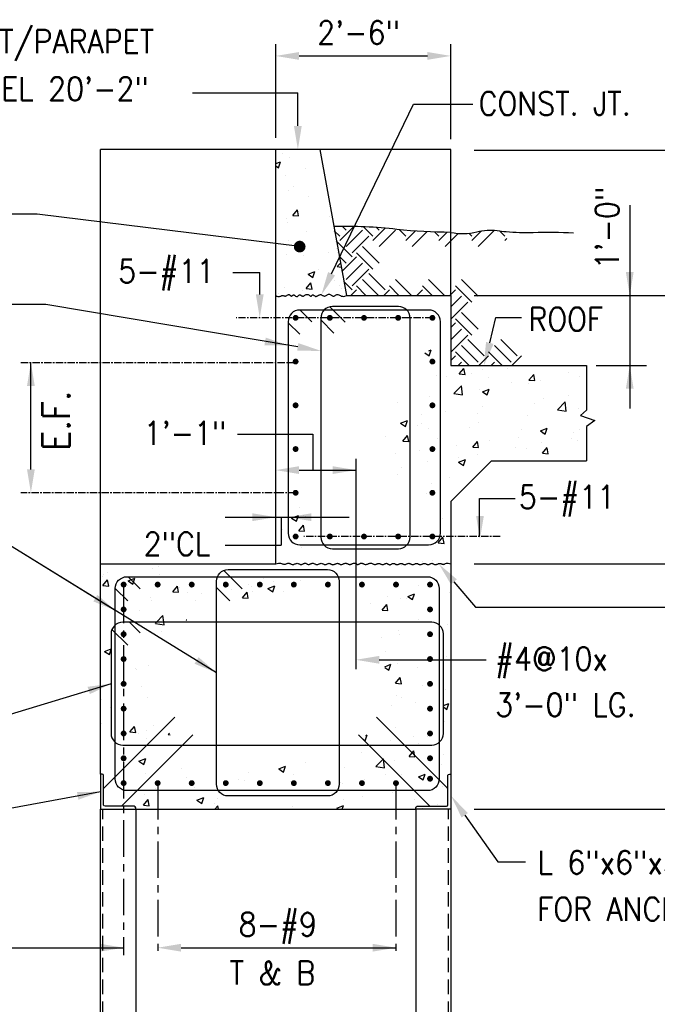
# Model space of a CAD drawing. Header units: inches. Extents: x -9715 to 32893, y -15613 to -1138.
# Tile 84 of 256: x 9370 to 9479, y -8849 to -8680. Entities that reach past the tile are written whole.
import ezdxf

# ---------------------------------------------------------------- set-up
doc = ezdxf.new("R2010")
doc.units = ezdxf.units.IN
doc.header["$MEASUREMENT"] = 0
doc.linetypes.add('CENTER', pattern=[2, 1.25, -0.25, 0.25, -0.25])
doc.linetypes.add('HIDDEN', pattern=[0.375, 0.25, -0.125])
doc.layers.get('0').update_dxf_attribs({"color": 252})
for name, color, linetype in [('S-ANNO-DIMS', 2, 'Continuous'), ('S-ANNO-TEXT', 2, 'Continuous'), ('S1', 2, 'Continuous'), ('S2', 7, 'Continuous'), ('S3', 4, 'Continuous'), ('S5', 1, 'Continuous'), ('S5R', 1, 'Continuous'), ('S6', 1, 'Continuous'), ('S7', 2, 'Continuous'), ('S7R', 2, 'Continuous')]:
    doc.layers.add(name, color=color, linetype=linetype)
doc.styles.add('1-8', font='simplex', dxfattribs={"height": 4.5})
doc.styles.add('125', font='romans.shx', dxfattribs={"width": 0.8, "height": 2})
doc.dimstyles.new('dim', dxfattribs={"dimscale": 48, "dimtxt": 12, "dimasz": 0.125, "dimexe": 0.0625, "dimexo": 0.0625, "dimgap": 0.0625, "dimtad": 1, "dimdec": 4, "dimzin": 3, "dimdsep": 46, "dimlunit": 4, "dimtxsty": '125', "dimcen": 0.125, "dimclrd": 1, "dimclre": 1, "dimclrt": 256, "dimadec": 0, "dimazin": 0, "dimtfac": 1, "dimtdec": 4, "dimtix": 1, "dimtofl": 0, "dimtmove": 2, "dimatfit": 3, "dimfxl": 6, "dimtvp": 0.5, "dimtolj": 1, "dimtzin": 3, "dimarcsym": 0})

# ---------------------------------------------------------------- blocks, each defined once
blk = doc.blocks.new('*X207')
at = {"color": 0}
for p, q in [((626.42, 1197.78), (626.42, 1197.78)), ((630.24, 1195.44), (630.24, 1195.44)), ((623.06, 1192.38), (625.54, 1193.33)), ((623.06, 1191.3), (624.53, 1190.31)), ((624.53, 1190.31), (625.54, 1193.33)), ((638.16, 1189.86), (638.16, 1189.86)), ((627.86, 1186.46), (627.86, 1186.46)), ((632.21, 1180.55), (632.21, 1180.55)), ((629.63, 1178.79), (629.63, 1178.79)), ((639.84, 1175.48), (639.84, 1175.48)), ((631.77, 1165.81), (634.18, 1168.69)), ((634.76, 1165.55), (634.18, 1168.69)), ((628.43, 1164.31), (628.43, 1164.31)), ((631.77, 1165.81), (634.76, 1165.55)), ((650.63, 1164.99), (650.63, 1164.99)), ((629.02, 1162.15), (629.02, 1162.15)), ((638.97, 1157.59), (638.97, 1157.59)), ((629.78, 1152.98), (629.78, 1152.98)), ((654.08, 1149.02), (654.08, 1149.02)), ((628.41, 1145.5), (628.41, 1145.5)), ((637.48, 1145.27), (637.48, 1145.27)), ((649.99, 1146.92), (649.99, 1146.92)), ((654.59, 1139.46), (656.35, 1141.29)), ((654.59, 1139.46), (656.74, 1139.13)), ((639.72, 1135.6), (643.22, 1136.94)), ((639.72, 1135.6), (642.21, 1133.92)), ((642.21, 1133.92), (643.22, 1136.94)), ((645.17, 1137.76), (645.17, 1137.76)), ((627.8, 1128.86), (627.8, 1128.86)), ((638.71, 1128.2), (641.12, 1131.08)), ((638.71, 1128.2), (641.7, 1127.94)), ((641.7, 1127.94), (641.12, 1131.08)), ((653.48, 1132.38), (653.48, 1132.38)), ((655.78, 1129.69), (655.78, 1129.69)), ((624.32, 1125.55), (624.32, 1125.55)), ((636.84, 1127.2), (636.84, 1127.2)), ((656.87, 1128.15), (656.87, 1128.15))]:
    blk.add_line(p, q, dxfattribs=at)
blk = doc.blocks.new('*X208')
at = {"color": 0}
for p, q in [((699.76, 1095.1), (701.9, 1093.66)), ((701.78, 1096.24), (702.91, 1096.68)), ((701.9, 1093.66), (702.91, 1096.68)), ((702.88, 1089.39), (702.88, 1089.39)), ((705.56, 1083.41), (705.56, 1083.41)), ((710.92, 1082.98), (710.92, 1082.98)), ((717.37, 1084.32), (719.78, 1087.19)), ((717.37, 1084.32), (720.36, 1084.06)), ((720.36, 1084.06), (719.78, 1087.19)), ((723.44, 1084.63), (723.44, 1084.63)), ((742.38, 1087.13), (742.38, 1087.13)), ((753.24, 1081.18), (755.65, 1084.06)), ((756.23, 1080.92), (755.65, 1084.05)), ((773.36, 1084.86), (773.36, 1084.86)), ((779.16, 1083.22), (779.16, 1083.22)), ((714.58, 1074.2), (718.48, 1078.26)), ((719.03, 1073.51), (718.48, 1078.26)), ((732.25, 1082.29), (732.25, 1082.29)), ((744.2, 1079.85), (744.2, 1079.85)), ((753.2, 1079.47), (753.2, 1079.47)), ((753.24, 1081.18), (756.23, 1080.92)), ((758.94, 1081.16), (758.94, 1081.16)), ((702.27, 1072.75), (702.27, 1072.75)), ((714.58, 1074.2), (719.03, 1073.51)), ((715.04, 1074.85), (715.04, 1074.85)), ((727.94, 1076.27), (727.94, 1076.27)), ((729.26, 1075.2), (732.76, 1076.55)), ((729.26, 1075.2), (731.74, 1073.53)), ((731.74, 1073.52), (732.76, 1076.55)), ((773.32, 1073.21), (773.32, 1073.21)), ((685.88, 1069.84), (685.88, 1069.84)), ((756.18, 1068.88), (756.18, 1068.88)), ((760.8, 1071.56), (760.8, 1071.56)), ((767.95, 1065.93), (771.84, 1069.99)), ((772.39, 1065.24), (771.84, 1069.99)), ((697.77, 1063.26), (697.77, 1063.26)), ((710.29, 1064.91), (710.29, 1064.91)), ((727.02, 1063.87), (727.02, 1063.87)), ((729.22, 1067.4), (729.22, 1067.4)), ((752.59, 1062.83), (752.59, 1062.83)), ((767.95, 1065.93), (772.39, 1065.24)), ((778.56, 1066.57), (778.56, 1066.57)), ((687.24, 1059.08), (690.75, 1060.42)), ((687.24, 1059.08), (689.73, 1057.4)), ((689.73, 1057.4), (690.75, 1060.42)), ((695.82, 1057.86), (695.82, 1057.86)), ((697.87, 1058.87), (697.87, 1058.87)), ((727.33, 1059.62), (727.33, 1059.62)), ((688.45, 1049.85), (690.86, 1052.72)), ((691.44, 1049.59), (690.86, 1052.72)), ((701.66, 1056.1), (701.66, 1056.1)), ((722.51, 1056.74), (722.51, 1056.74)), ((749.21, 1055.61), (749.21, 1055.61)), ((759.1, 1055.07), (762.6, 1056.42)), ((759.1, 1055.07), (761.59, 1053.39)), ((760.17, 1053.49), (760.17, 1053.49)), ((761.59, 1053.39), (762.6, 1056.42)), ((775.9, 1054.48), (775.9, 1054.48)), ((779.1, 1055.98), (779.1, 1055.98)), ((679.67, 1052.28), (679.67, 1052.28)), ((688.45, 1049.85), (691.44, 1049.59)), ((706.37, 1051.15), (706.37, 1051.15)), ((716.07, 1047.68), (716.07, 1047.68)), ((724.31, 1046.71), (726.72, 1049.58)), ((727.3, 1046.45), (726.72, 1049.58)), ((733.06, 1050.02), (733.06, 1050.02)), ((747.65, 1051.84), (747.65, 1051.84)), ((759.75, 1048.89), (759.75, 1048.89)), ((775.28, 1051.38), (775.28, 1051.38)), ((777.95, 1049.93), (777.95, 1049.93)), ((684.62, 1043.54), (684.62, 1043.54)), ((697.13, 1045.19), (697.13, 1045.19)), ((724.31, 1046.71), (727.3, 1046.45)), ((726.72, 1042.98), (726.72, 1042.98)), ((746.12, 1046.37), (746.12, 1046.37)), ((751.98, 1046.18), (751.98, 1046.18)), ((760.17, 1043.57), (762.58, 1046.45)), ((760.17, 1043.57), (763.16, 1043.31)), ((763.16, 1043.31), (762.59, 1046.44)), ((701.05, 1039.46), (701.05, 1039.46)), ((716.96, 1041.37), (716.96, 1041.37)), ((717.09, 1038.95), (720.59, 1040.29)), ((717.09, 1038.95), (719.58, 1037.27)), ((719.58, 1037.27), (720.59, 1040.29)), ((685.88, 1032.45), (685.88, 1032.45)), ((687.8, 1036.36), (687.8, 1036.36)), ((702.92, 1027.96), (702.92, 1027.96)), ((712.57, 1031.32), (712.57, 1031.32)), ((700.44, 1022.81), (700.44, 1022.81))]:
    blk.add_line(p, q, dxfattribs=at)
blk = doc.blocks.new('*X213')
at = {"color": 0}
for p, q in [((591.06, 990.57), (594.56, 991.91)), ((593.54, 988.89), (594.56, 991.91)), ((595.28, 995.8), (595.28, 995.8)), ((596.97, 991.95), (596.97, 991.95)), ((591.06, 990.57), (593.54, 988.89)), ((594.73, 984.04), (597.14, 986.91)), ((597.72, 983.78), (597.15, 986.91)), ((598.26, 991.51), (598.26, 991.51)), ((668.56, 990.55), (668.56, 990.55)), ((586.12, 984.87), (586.12, 984.87)), ((594.73, 984.04), (597.72, 983.78)), ((666.46, 977.77), (668.87, 980.64)), ((666.46, 977.77), (669.45, 977.5)), ((669.45, 977.5), (668.87, 980.64)), ((596.36, 975.31), (596.36, 975.31)), ((658.5, 968.04), (658.5, 968.04)), ((663.46, 968.8), (663.46, 968.8)), ((672.65, 969.13), (672.65, 969.13)), ((494.21, 961.64), (494.21, 961.64)), ((496.31, 962.7), (496.31, 962.7)), ((519.47, 964.84), (519.47, 964.84)), ((522.76, 965.52), (522.76, 965.52)), ((523, 961.57), (523, 961.57)), ((644.52, 966.31), (644.52, 966.31)), ((647.4, 965.93), (647.4, 965.93)), ((493.6, 960.51), (493.6, 960.51)), ((494.08, 955.84), (496.49, 958.72)), ((497.07, 955.58), (496.49, 958.72)), ((507.03, 958.31), (510.53, 959.66)), ((507.03, 958.31), (509.52, 956.64)), ((509.52, 956.63), (510.54, 959.66)), ((549.69, 960.44), (549.69, 960.44)), ((568.97, 956.36), (568.97, 956.36)), ((576.38, 959.32), (576.38, 959.32)), ((581.49, 958.01), (581.49, 958.01)), ((595.75, 958.66), (595.75, 958.66)), ((494.08, 955.84), (497.07, 955.58)), ((506.85, 955.98), (506.85, 955.98)), ((529.95, 952.71), (532.36, 955.58)), ((529.95, 952.71), (532.93, 952.45)), ((532.94, 952.45), (532.36, 955.58)), ((533.54, 954.86), (533.54, 954.86)), ((537.39, 952.21), (537.39, 952.21)), ((544.83, 951.94), (544.83, 951.94)), ((560.23, 953.73), (560.23, 953.73)), ((565.81, 949.57), (568.22, 952.44)), ((568.8, 949.31), (568.22, 952.44)), ((570.5, 955.46), (570.5, 955.46)), ((571.02, 953.03), (571.02, 953.03)), ((578.89, 954.31), (582.39, 955.65)), ((578.89, 954.31), (581.38, 952.63)), ((581.38, 952.63), (582.39, 955.65)), ((586.92, 952.6), (586.92, 952.6)), ((650.75, 950.3), (654.25, 951.65)), ((653.23, 948.63), (654.25, 951.65)), ((656.45, 955.93), (656.45, 955.93)), ((672.04, 952.49), (672.04, 952.49)), ((505.94, 948.06), (505.94, 948.06)), ((518.46, 949.71), (518.46, 949.71)), ((518.86, 948.19), (518.86, 948.19)), ((541.86, 948.02), (541.86, 948.02)), ((565.81, 949.57), (568.8, 949.31)), ((631.37, 946.59), (631.37, 946.59)), ((637.53, 943.29), (639.95, 946.17)), ((640.52, 943.03), (639.95, 946.17)), ((640.31, 950.35), (640.31, 950.35)), ((646.79, 949.29), (646.79, 949.29)), ((650.3, 949.08), (650.3, 949.08)), ((650.75, 950.3), (653.23, 948.63)), ((667, 949.22), (667, 949.22)), ((493.6, 944.99), (493.6, 944.99)), ((512.7, 943.02), (512.7, 943.02)), ((637.53, 943.29), (640.52, 943.03)), ((513.05, 936.16), (513.05, 936.16)), ((521.02, 936.36), (521.63, 936.99)), ((521.02, 936.36), (525.47, 935.67)), ((521.63, 936.99), (524.92, 940.42)), ((525.32, 936.99), (524.92, 940.42)), ((525.47, 935.67), (525.32, 936.99)), ((536.88, 938.18), (537.16, 938.29)), ((536.88, 938.18), (537.03, 938.08)), ((656.43, 938.21), (656.43, 938.21)), ((518.25, 931.55), (518.25, 931.55)), ((524.24, 932.48), (524.24, 932.48)), ((646.18, 932.64), (646.18, 932.64)), ((668.73, 933.52), (668.73, 933.52)), ((671.44, 935.84), (671.44, 935.84)), ((492.99, 928.35), (492.99, 928.35)), ((505.3, 929.99), (505.3, 929.99)), ((637.15, 929.36), (637.15, 929.36)), ((646.51, 930.52), (646.51, 930.52)), ((494.87, 922.06), (498.24, 923.35)), ((494.87, 922.06), (497.36, 920.38)), ((497.36, 920.38), (498.24, 923)), ((639.25, 922.23), (639.25, 922.23)), ((645.57, 916), (645.57, 916)), ((670.83, 919.2), (670.83, 919.2)), ((510.63, 913.18), (510.63, 913.18)), ((511.09, 912.76), (511.09, 912.76)), ((517.64, 914.9), (517.64, 914.9)), ((638.89, 914.16), (642.08, 915.39)), ((639.03, 913.74), (641.07, 912.37)), ((641.07, 912.37), (642.08, 915.39)), ((655.57, 913.8), (655.57, 913.8)), ((644.47, 905.68), (646.88, 908.56)), ((644.47, 905.68), (647.46, 905.42)), ((647.46, 905.42), (646.88, 908.56)), ((513.86, 903.89), (513.86, 903.89)), ((658.35, 904.73), (658.35, 904.73)), ((670.22, 902.55), (670.22, 902.55)), ((493.46, 897.2), (493.46, 897.2)), ((517.03, 898.26), (517.03, 898.26)), ((644.96, 899.35), (644.96, 899.35)), ((647.31, 898.25), (647.31, 898.25)), ((654.94, 895.72), (654.94, 895.72)), ((497.93, 893.04), (497.93, 893.04)), ((642.42, 894.08), (642.42, 894.08)), ((669.05, 894.15), (671.93, 895.26)), ((669.05, 893.5), (670.91, 892.24)), ((670.91, 892.24), (671.93, 895.26)), ((669.61, 885.91), (669.61, 885.91)), ((493.37, 885.19), (493.37, 885.19)), ((507.96, 880.63), (510.37, 883.5)), ((507.96, 880.63), (510.95, 880.36)), ((510.95, 880.36), (510.37, 883.5)), ((516.43, 881.61), (516.43, 881.61)), ((520.06, 884.06), (520.06, 884.06)), ((644.36, 882.71), (644.36, 882.71)), ((512.55, 879.7), (512.55, 879.7)), ((516.36, 877.48), (516.36, 877.48)), ((527.65, 879.38), (528.28, 880.03)), ((527.65, 879.38), (528.6, 879.23)), ((627.81, 876.85), (628.9, 876.11)), ((628.9, 876.11), (629.92, 879.13)), ((629.12, 878.83), (629.92, 879.13)), ((641.78, 876), (641.78, 876)), ((653.51, 878.43), (653.51, 878.43)), ((660.72, 878.5), (660.72, 878.5)), ((629.27, 874.36), (629.27, 874.36)), ((651.41, 868.08), (653.82, 870.95)), ((654.4, 867.81), (653.82, 870.95)), ((656.28, 874.9), (656.28, 874.9)), ((512.55, 865.67), (516.05, 867.01)), ((512.55, 865.67), (515.03, 863.99)), ((515.04, 863.99), (516.05, 867.01)), ((627.12, 869.89), (627.12, 869.89)), ((634.38, 862.83), (638.27, 866.89)), ((638.82, 862.14), (638.27, 866.89)), ((643.75, 866.06), (643.75, 866.06)), ((651.41, 868.08), (654.4, 867.81)), ((669, 869.26), (669, 869.26)), ((515.82, 864.97), (515.82, 864.97)), ((534.66, 861.9), (534.66, 861.9)), ((618.08, 862.54), (618.08, 862.54)), ((634.38, 862.83), (638.82, 862.14)), ((668.26, 863.92), (668.26, 863.92)), ((515.72, 859.41), (515.72, 859.41)), ((537.01, 857.39), (537.01, 857.39)), ((628.63, 856.28), (628.63, 856.28)), ((639.1, 858.91), (639.1, 858.91)), ((647.57, 858.78), (647.57, 858.78)), ((656.26, 857.66), (659.76, 859)), ((656.26, 857.66), (658.75, 855.98)), ((658.75, 855.98), (659.76, 859)), ((494.17, 852.93), (494.17, 852.93)), ((520.86, 851.8), (520.86, 851.8)), ((539.65, 854.87), (539.65, 854.87)), ((541.18, 852.07), (541.18, 852.07)), ((547.55, 850.67), (547.55, 850.67)), ((616.11, 854.64), (616.11, 854.64)), ((617.09, 854), (617.09, 854)), ((643.78, 852.88), (643.78, 852.88)), ((668.4, 852.62), (668.4, 852.62)), ((670.47, 851.75), (670.47, 851.75)), ((510.49, 849.87), (510.49, 849.87)), ((514.9, 843.02), (517.31, 845.89)), ((515.21, 848.32), (515.21, 848.32)), ((517.88, 842.75), (517.31, 845.89)), ((542.39, 845.54), (545.89, 846.88)), ((542.39, 845.54), (544.88, 843.86)), ((544.88, 843.86), (545.89, 846.88)), ((553.08, 846.34), (553.08, 846.34)), ((617.47, 845.9), (617.47, 845.9)), ((627.63, 847.29), (627.63, 847.29)), ((643.14, 849.42), (643.14, 849.42)), ((654.32, 846.16), (654.32, 846.16)), ((514.9, 843.02), (517.88, 842.75)), ((551.63, 843.9), (551.63, 843.9)), ((551.66, 840.95), (553.17, 842.75)), ((553.5, 840.95), (553.17, 842.75)), ((591.5, 842.15), (591.5, 842.15)), ((614.25, 841.53), (617.75, 842.88)), ((614.25, 841.53), (615.12, 840.95)), ((617.1, 840.95), (617.75, 842.87)), ((658.2, 841.41), (658.2, 841.41)), ((665.99, 843.21), (665.99, 843.21))]:
    blk.add_line(p, q, dxfattribs=at)
blk = doc.blocks.new('*X214')
at = {"color": 0}
for p, q in [((596.36, 975.31), (596.36, 975.31)), ((584.4, 861.66), (587.91, 863.01)), ((584.4, 861.66), (586.89, 859.98)), ((586.89, 859.98), (587.91, 863.01)), ((597.96, 864.89), (597.96, 864.89)), ((563.7, 856.26), (563.7, 856.26)), ((566.85, 855.59), (566.85, 855.59)), ((568.81, 859.88), (568.81, 859.88)), ((590.39, 855.13), (590.39, 855.13)), ((592.11, 858.79), (592.11, 858.79)), ((609.95, 853.91), (609.95, 853.91))]:
    blk.add_line(p, q, dxfattribs=at)

msp = doc.modelspace()

# ---------------------------------------------------------------- linework, layer by layer
at = {"layer": 'S1', "color": 3}
for p, q in [((9413.68191, -8727.19924), (9413.68191, -8702.18361)), ((9421.21282, -8702.18361), (9425.79129, -8727.19924)), ((9425.79129, -8727.19924), (9443.68191, -8727.19924)), ((9443.68191, -8727.19924), (9443.68191, -8739.19924)), ((9443.68191, -8739.19924), (9466.94122, -8739.19924))]:
    msp.add_line(p, q, dxfattribs=at)
at = {"layer": 'S1', "color": 2}
for p, q in [((9389.68191, -8815.19924), (9389.68191, -8944.38674)), ((9437.68191, -8815.19924), (9437.68191, -8944.38674))]:
    msp.add_line(p, q, dxfattribs=at)
at = {"layer": 'S1'}
for points in [[(9413.68191, -8702.18361), (9383.68191, -8702.18361)], [(9443.68191, -8702.18361), (9421.21282, -8702.18361)], [(9466.94122, -8739.19924), (9466.94122, -8746.83986), (9465.92559, -8747.76174), (9468.34747, -8748.60549), (9466.94122, -8749.63674), (9466.94122, -8755.51174)], [(9443.68191, -8815.19924), (9443.68191, -8944.38674)]]:
    msp.add_lwpolyline(points, dxfattribs=at)
at = {"layer": 'S1', "linetype": 'Continuous'}
for points in [[(9383.68191, -8773.19924), (9383.68191, -8702.18361)], [(9443.68191, -8727.19924), (9443.68191, -8702.18361)], [(9383.68191, -8944.38674), (9383.68191, -8815.19924)]]:
    msp.add_lwpolyline(points, dxfattribs=at)
at = {"layer": 'S1', "color": 3}
for points in [[(9421.21282, -8702.18361), (9413.68191, -8702.18361)], [(9443.68191, -8762.49847), (9450.66865, -8755.51174)], [(9450.66865, -8755.51174), (9466.94122, -8755.51174)], [(9443.68191, -8762.49847), (9443.68191, -8773.19924)], [(9443.68191, -8773.19924), (9443.68191, -8809.19924)]]:
    msp.add_lwpolyline(points, dxfattribs=at)
at = {"layer": 'S1'}
for points in [[(9443.68191, -8716.40236, -0.027897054), (9434.44754, -8715.88674, 0.033148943), (9423.58334, -8715.39441, 7.506787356)], [(9443.68191, -8716.40236, 0.114999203), (9448.16629, -8716.29299, -0.097619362), (9451.61941, -8716.08986, 0.010518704), (9453.13714, -8716.26491, -0.024278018)], [(9453.13714, -8716.26491, 0.032194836), (9457.80691, -8716.40236, -0.024278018), (9464.69754, -8716.49611, -0.024278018)]]:
    msp.add_lwpolyline(points, format="xyb", dxfattribs=at)
at = {"layer": 'S1', "color": 2}
for points in [[(9413.68191, -8727.19924), (9413.86889, -8727.32088), (9414.0361, -8727.38557), (9414.1855, -8727.40478), (9414.31902, -8727.39), (9414.43862, -8727.3527), (9414.54623, -8727.30439), (9414.64381, -8727.25653), (9414.73329, -8727.22062), (9414.81651, -8727.20533), (9414.89483, -8727.20814), (9414.9695, -8727.22371), (9415.04176, -8727.24673), (9415.11287, -8727.27186), (9415.18408, -8727.29378), (9415.25663, -8727.30715), (9415.33178, -8727.30664), (9415.41034, -8727.28869), (9415.4914, -8727.25672), (9415.57361, -8727.21591), (9415.65562, -8727.17146), (9415.7361, -8727.12854), (9415.8137, -8727.09235), (9415.88707, -8727.06805), (9415.95487, -8727.06085), (9416.01618, -8727.07413), (9416.07183, -8727.10412), (9416.12305, -8727.14525), (9416.1711, -8727.19194), (9416.21724, -8727.23863), (9416.2627, -8727.27976), (9416.30873, -8727.30975), (9416.3566, -8727.32303), (9416.40724, -8727.31592), (9416.46049, -8727.2923), (9416.51584, -8727.25793), (9416.57283, -8727.21857), (9416.63097, -8727.17997), (9416.68979, -8727.1479), (9416.74879, -8727.12813), (9416.80751, -8727.1264), (9416.86559, -8727.14646), (9416.92319, -8727.184), (9416.98059, -8727.23268), (9417.0381, -8727.28616), (9417.09598, -8727.3381), (9417.15454, -8727.38217), (9417.21406, -8727.41203), (9417.27483, -8727.42134), (9417.33704, -8727.40593), (9417.4005, -8727.37027), (9417.46491, -8727.32096), (9417.53001, -8727.26465), (9417.59548, -8727.20796), (9417.66105, -8727.1575), (9417.72643, -8727.11992), (9417.79133, -8727.10182), (9417.85562, -8727.10764), (9417.91982, -8727.13305), (9417.98459, -8727.17152), (9418.05061, -8727.21652), (9418.11855, -8727.26152), (9418.18909, -8727.29999), (9418.26289, -8727.3254), (9418.34063, -8727.33122), (9418.42275, -8727.31314), (9418.5087, -8727.27566), (9418.59773, -8727.22551), (9418.68907, -8727.16941), (9418.78194, -8727.11408), (9418.87558, -8727.06623), (9418.96923, -8727.03259), (9419.0621, -8727.01989), (9419.15345, -8727.03259), (9419.2426, -8727.06623), (9419.32886, -8727.11408), (9419.41156, -8727.16941), (9419.49004, -8727.22551), (9419.56362, -8727.27566), (9419.63163, -8727.31314), (9419.69339, -8727.33122), (9419.74858, -8727.32538), (9419.7983, -8727.29986), (9419.84399, -8727.26109), (9419.88708, -8727.2155), (9419.92901, -8727.16952), (9419.97124, -8727.1296), (9420.01519, -8727.10215), (9420.06232, -8727.09363), (9420.1138, -8727.10828), (9420.1698, -8727.14176), (9420.23021, -8727.18752), (9420.29495, -8727.23905), (9420.36392, -8727.28981), (9420.43702, -8727.33327), (9420.51415, -8727.36291), (9420.59522, -8727.37219), (9420.68004, -8727.35679), (9420.76803, -8727.32124), (9420.85852, -8727.27224), (9420.95083, -8727.21652), (9421.0443, -8727.1608), (9421.13824, -8727.1118), (9421.232, -8727.07625), (9421.32489, -8727.06085), (9421.41642, -8727.07009), (9421.50679, -8727.09939), (9421.5964, -8727.14193), (9421.68562, -8727.19092), (9421.77485, -8727.23951), (9421.86445, -8727.28091), (9421.95483, -8727.30829), (9422.04636, -8727.31484), (9422.13933, -8727.29607), (9422.23364, -8727.25684), (9422.32911, -8727.20437), (9422.42554, -8727.14586), (9422.52274, -8727.08849), (9422.62051, -8727.03947), (9422.71867, -8727.00601), (9422.81702, -8726.99531), (9422.91535, -8727.01208), (9423.0134, -8727.05112), (9423.11087, -8727.10476), (9423.20747, -8727.16531), (9423.30292, -8727.2251), (9423.39693, -8727.27643), (9423.48921, -8727.31164), (9423.57948, -8727.32303), (9423.66773, -8727.30568), (9423.75517, -8727.26568), (9423.84328, -8727.21185), (9423.93355, -8727.15302), (9424.02747, -8727.09804), (9424.12654, -8727.05573), (9424.23223, -8727.03493), (9424.34604, -8727.04447), (9424.46958, -8727.08913), (9424.60497, -8727.15749), (9424.75444, -8727.23409), (9424.92022, -8727.30346), (9425.10456, -8727.35012), (9425.3097, -8727.35862), (9425.53786, -8727.31348), (9425.79129, -8727.19924)], [(9413.68191, -8773.19924), (9413.94994, -8773.09279), (9414.17551, -8773.04142), (9414.36513, -8773.03341), (9414.52531, -8773.05705), (9414.66253, -8773.10062), (9414.7833, -8773.1524), (9414.89412, -8773.20068), (9415.00149, -8773.23374), (9415.11064, -8773.24283), (9415.22175, -8773.23105), (9415.33375, -8773.20445), (9415.44553, -8773.1691), (9415.55603, -8773.13106), (9415.66416, -8773.09638), (9415.76882, -8773.07113), (9415.86895, -8773.06137), (9415.96384, -8773.07125), (9416.05433, -8773.09736), (9416.14166, -8773.13435), (9416.22706, -8773.17691), (9416.31175, -8773.2197), (9416.39697, -8773.2574), (9416.48395, -8773.28467), (9416.57392, -8773.2962), (9416.66774, -8773.2884), (9416.76485, -8773.26473), (9416.8643, -8773.23041), (9416.96515, -8773.19065), (9417.06647, -8773.15065), (9417.16733, -8773.11562), (9417.26678, -8773.09079), (9417.36388, -8773.08135), (9417.45792, -8773.09079), (9417.54903, -8773.11562), (9417.63756, -8773.15065), (9417.72387, -8773.19065), (9417.8083, -8773.23041), (9417.8912, -8773.26473), (9417.97294, -8773.2884), (9418.05385, -8773.2962), (9418.13424, -8773.28466), (9418.21416, -8773.25732), (9418.29361, -8773.21944), (9418.37259, -8773.17628), (9418.4511, -8773.13313), (9418.52914, -8773.09525), (9418.60672, -8773.0679), (9418.68382, -8773.05637), (9418.76052, -8773.06418), (9418.8371, -8773.08791), (9418.91391, -8773.12242), (9418.99131, -8773.16254), (9419.06964, -8773.20314), (9419.14927, -8773.23905), (9419.23053, -8773.26513), (9419.31379, -8773.27621), (9419.39927, -8773.26885), (9419.48668, -8773.24639), (9419.57561, -8773.21385), (9419.66565, -8773.17628), (9419.7564, -8773.13871), (9419.84744, -8773.10618), (9419.93836, -8773.08371), (9420.02876, -8773.07635), (9420.11833, -8773.08745), (9420.20719, -8773.11359), (9420.29559, -8773.14969), (9420.38375, -8773.19065), (9420.47191, -8773.23137), (9420.5603, -8773.26676), (9420.64916, -8773.29174), (9420.73873, -8773.30119), (9420.82915, -8773.29175), (9420.92028, -8773.26684), (9421.01188, -8773.23163), (9421.10371, -8773.19127), (9421.19554, -8773.15091), (9421.28714, -8773.1157), (9421.37827, -8773.0908), (9421.46869, -8773.08135), (9421.55823, -8773.0908), (9421.64689, -8773.1157), (9421.73473, -8773.15091), (9421.8218, -8773.19127), (9421.90818, -8773.23163), (9421.99391, -8773.26684), (9422.07905, -8773.29175), (9422.16366, -8773.30119), (9422.2478, -8773.29176), (9422.33147, -8773.26692), (9422.41467, -8773.2319), (9422.4974, -8773.1919), (9422.57966, -8773.15213), (9422.66145, -8773.11781), (9422.74278, -8773.09414), (9422.82363, -8773.08635), (9422.90409, -8773.09787), (9422.98449, -8773.12515), (9423.06523, -8773.16284), (9423.14674, -8773.20564), (9423.22943, -8773.24819), (9423.31369, -8773.28519), (9423.39995, -8773.31129), (9423.4886, -8773.32118), (9423.57989, -8773.31129), (9423.67328, -8773.28519), (9423.76808, -8773.24819), (9423.86359, -8773.20564), (9423.95909, -8773.16284), (9424.05389, -8773.12515), (9424.14728, -8773.09787), (9424.23857, -8773.08635), (9424.32726, -8773.09413), (9424.41372, -8773.11773), (9424.49854, -8773.15187), (9424.5823, -8773.19127), (9424.6656, -8773.23068), (9424.74901, -8773.26481), (9424.83313, -8773.28841), (9424.91854, -8773.2962), (9425.00567, -8773.28467), (9425.09439, -8773.2574), (9425.18439, -8773.2197), (9425.2754, -8773.17691), (9425.3671, -8773.13435), (9425.45922, -8773.09736), (9425.55145, -8773.07125), (9425.6435, -8773.06137), (9425.73516, -8773.07124), (9425.82647, -8773.09728), (9425.91754, -8773.13409), (9426.00849, -8773.17628), (9426.09944, -8773.21848), (9426.19051, -8773.25529), (9426.28182, -8773.28132), (9426.37347, -8773.2912), (9426.46552, -8773.28132), (9426.55768, -8773.25521), (9426.64961, -8773.21822), (9426.74095, -8773.17566), (9426.83136, -8773.13287), (9426.92048, -8773.09517), (9427.00795, -8773.06789), (9427.09344, -8773.05637), (9427.17671, -8773.06417), (9427.25812, -8773.08783), (9427.33811, -8773.12215), (9427.41717, -8773.16192), (9427.49576, -8773.20192), (9427.57435, -8773.23694), (9427.65341, -8773.26178), (9427.73341, -8773.27121), (9427.81469, -8773.26178), (9427.89715, -8773.23694), (9427.98054, -8773.20192), (9428.06464, -8773.16192), (9428.14921, -8773.12215), (9428.23401, -8773.08783), (9428.31881, -8773.06417), (9428.40338, -8773.05637), (9428.48758, -8773.06789), (9428.57173, -8773.09517), (9428.65623, -8773.13287), (9428.74149, -8773.17566), (9428.82792, -8773.21822), (9428.91593, -8773.25521), (9429.00594, -8773.28132), (9429.09835, -8773.2912), (9429.19343, -8773.28132), (9429.29092, -8773.25521), (9429.39039, -8773.21822), (9429.49145, -8773.17566), (9429.59368, -8773.13287), (9429.69668, -8773.09517), (9429.80002, -8773.06789), (9429.90331, -8773.05637), (9430.00615, -8773.06419), (9430.10822, -8773.08799), (9430.20924, -8773.12268), (9430.30892, -8773.16317), (9430.40695, -8773.20436), (9430.50305, -8773.24116), (9430.59692, -8773.26847), (9430.68827, -8773.28121), (9430.77693, -8773.27593), (9430.86319, -8773.25584), (9430.94745, -8773.22579), (9431.03013, -8773.19065), (9431.11164, -8773.15527), (9431.19239, -8773.12452), (9431.27279, -8773.10326), (9431.35324, -8773.09634), (9431.43409, -8773.107), (9431.51535, -8773.13194), (9431.59695, -8773.16625), (9431.67885, -8773.20501), (9431.76099, -8773.24331), (9431.8433, -8773.27621), (9431.92573, -8773.29881), (9432.00821, -8773.30619), (9432.09065, -8773.2951), (9432.17274, -8773.26903), (9432.25412, -8773.23312), (9432.33445, -8773.19252), (9432.41337, -8773.15239), (9432.49054, -8773.11789), (9432.56559, -8773.09416), (9432.63819, -8773.08635), (9432.70816, -8773.09788), (9432.77615, -8773.12523), (9432.84296, -8773.16311), (9432.90942, -8773.20626), (9432.97635, -8773.24941), (9433.04457, -8773.2873), (9433.1149, -8773.31464), (9433.18816, -8773.32618), (9433.26491, -8773.31837), (9433.34472, -8773.29464), (9433.42686, -8773.26013), (9433.51065, -8773.22), (9433.59537, -8773.17941), (9433.68033, -8773.1435), (9433.76481, -8773.11742), (9433.84813, -8773.10633), (9433.92977, -8773.1137), (9434.01, -8773.13623), (9434.08929, -8773.16896), (9434.16812, -8773.20689), (9434.24694, -8773.24505), (9434.32623, -8773.27848), (9434.40646, -8773.30218), (9434.4881, -8773.31119), (9434.57145, -8773.30217), (9434.65614, -8773.2784), (9434.74165, -8773.24479), (9434.82746, -8773.20626), (9434.91303, -8773.16774), (9434.99784, -8773.13413), (9435.08136, -8773.11036), (9435.16307, -8773.10134), (9435.24262, -8773.11035), (9435.32041, -8773.13405), (9435.39702, -8773.16747), (9435.47306, -8773.20564), (9435.54909, -8773.24357), (9435.62571, -8773.27629), (9435.70349, -8773.29882), (9435.78304, -8773.30619), (9435.86477, -8773.29509), (9435.94842, -8773.26895), (9436.03361, -8773.23285), (9436.1199, -8773.1919), (9436.2069, -8773.15117), (9436.29419, -8773.11578), (9436.38136, -8773.09081), (9436.46801, -8773.08135), (9436.55381, -8773.09081), (9436.63878, -8773.11578), (9436.72306, -8773.15117), (9436.80675, -8773.1919), (9436.88996, -8773.23285), (9436.97283, -8773.26895), (9437.05546, -8773.29509), (9437.13798, -8773.30619), (9437.22047, -8773.29882), (9437.30289, -8773.27629), (9437.38521, -8773.24357), (9437.46734, -8773.20564), (9437.54924, -8773.16747), (9437.63085, -8773.13405), (9437.7121, -8773.11035), (9437.79295, -8773.10134), (9437.87337, -8773.11036), (9437.95349, -8773.13413), (9438.03349, -8773.16774), (9438.11356, -8773.20626), (9438.19386, -8773.24479), (9438.27457, -8773.2784), (9438.35586, -8773.30217), (9438.43792, -8773.31119), (9438.52087, -8773.30217), (9438.60471, -8773.2784), (9438.68936, -8773.24479), (9438.77478, -8773.20626), (9438.8609, -8773.16774), (9438.94766, -8773.13413), (9439.03501, -8773.11036), (9439.12289, -8773.10134), (9439.21119, -8773.11035), (9439.2996, -8773.13405), (9439.38778, -8773.16747), (9439.47537, -8773.20564), (9439.56203, -8773.24357), (9439.6474, -8773.27629), (9439.73112, -8773.29882), (9439.81286, -8773.30619), (9439.89237, -8773.29509), (9439.96988, -8773.26895), (9440.04576, -8773.23285), (9440.12034, -8773.1919), (9440.19399, -8773.15117), (9440.26706, -8773.11578), (9440.33988, -8773.09081), (9440.41283, -8773.08135), (9440.48623, -8773.09081), (9440.5604, -8773.11578), (9440.63562, -8773.15117), (9440.71219, -8773.1919), (9440.7904, -8773.23285), (9440.87054, -8773.26895), (9440.95291, -8773.29509), (9441.0378, -8773.30619), (9441.12537, -8773.29882), (9441.21521, -8773.27629), (9441.30682, -8773.24357), (9441.39966, -8773.20564), (9441.4932, -8773.16747), (9441.58692, -8773.13405), (9441.68028, -8773.11035), (9441.77277, -8773.10134), (9441.86399, -8773.11024), (9441.95413, -8773.13319), (9442.0435, -8773.16457), (9442.13244, -8773.19877), (9442.22126, -8773.23015), (9442.31028, -8773.2531), (9442.39983, -8773.262), (9442.49024, -8773.25123), (9442.58259, -8773.21793), (9442.68111, -8773.17032), (9442.79081, -8773.11938), (9442.91668, -8773.0761), (9443.06373, -8773.05146), (9443.23695, -8773.05645), (9443.44134, -8773.10205), (9443.68191, -8773.19924)]]:
    msp.add_lwpolyline(points, dxfattribs=at)
at = {"layer": 'S1', "color": 3, "linetype": 'Continuous'}
for points in [[(9413.68191, -8773.19924), (9413.68191, -8727.19924)], [(9383.68191, -8773.19924), (9413.68191, -8773.19924)], [(9383.68191, -8809.19924), (9383.68191, -8773.19924)], [(9389.68191, -8815.19924), (9437.68191, -8815.19924)]]:
    msp.add_lwpolyline(points, dxfattribs=at)
at = {"layer": 'S1', "color": 1, "linetype": 'HIDDEN', "ltscale": 10}
for points in [[(9384.05691, -8944.38674), (9384.05691, -8815.19924)], [(9443.30691, -8944.38674), (9443.30691, -8815.19924)]]:
    msp.add_lwpolyline(points, dxfattribs=at)
at = {"layer": 'S2', "color": 4, "linetype": 'Continuous'}
for points in [[(9389.43191, -8814.69924), (9384.43191, -8814.69924, -0.414213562), (9384.18191, -8814.44924), (9384.18191, -8809.44924, 0.414213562), (9383.93191, -8809.19924), (9383.68191, -8809.19924), (9383.68191, -8815.19924), (9389.68191, -8815.19924), (9389.68191, -8814.94924, 0.414213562)], [(9437.93191, -8814.69924), (9442.93191, -8814.69924, 0.414213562), (9443.18191, -8814.44924), (9443.18191, -8809.44924, -0.414213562), (9443.43191, -8809.19924), (9443.68191, -8809.19924), (9443.68191, -8815.19924), (9437.68191, -8815.19924), (9437.68191, -8814.94924, -0.414213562)]]:
    msp.add_lwpolyline(points, format="xyb", close=True, dxfattribs=at)
at = {"layer": 'S3', "color": 4}
for p, q in [((9384.18191, -8811.65184), (9396.40984, -8799.42392)), ((9443.18191, -8811.65184), (9430.95399, -8799.42392)), ((9387.25648, -8814.69924), (9399.48441, -8802.47131)), ((9440.10734, -8814.69924), (9427.87942, -8802.47131))]:
    msp.add_line(p, q, dxfattribs=at)
at = {"layer": 'S3', "color": 3}
for points in [[(9415.80691, -8731.69924), (9415.80691, -8767.91799, 0.414213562), (9417.80691, -8769.91799), (9439.88504, -8769.91799, 0.414213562), (9441.88504, -8767.91799), (9441.88504, -8731.69924, 0.414213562), (9439.88504, -8729.69924), (9417.80691, -8729.69924, 0.414213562)], [(9421.40066, -8731.08986), (9421.40066, -8768.58986, 0.414213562), (9423.40066, -8770.58986), (9434.69754, -8770.58986, 0.414213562), (9436.69754, -8768.58986), (9436.69754, -8731.08986, 0.414213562), (9434.69754, -8729.08986), (9423.40066, -8729.08986, 0.414213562)], [(9422.55691, -8812.93361), (9405.52566, -8812.93361, -0.414213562), (9403.52566, -8810.93361), (9403.52566, -8776.16799, -0.414213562), (9405.52566, -8774.16799), (9422.55691, -8774.16799, -0.414213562), (9424.55691, -8776.16799), (9424.55691, -8810.93361, -0.414213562)], [(9386.18191, -8810.01174), (9386.18191, -8777.38674, -0.414213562), (9388.18191, -8775.38674), (9439.68191, -8775.38674, -0.414213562), (9441.68191, -8777.38674), (9441.68191, -8810.01174, -0.414213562), (9439.68191, -8812.01174), (9388.18191, -8812.01174, -0.414213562)], [(9385.46316, -8785.18361), (9385.46316, -8802.21486, 0.414213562), (9387.46316, -8804.21486), (9440.40066, -8804.21486, 0.414213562), (9442.40066, -8802.21486), (9442.40066, -8785.18361, 0.414213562), (9440.40066, -8783.18361), (9387.46316, -8783.18361, 0.414213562)]]:
    msp.add_lwpolyline(points, format="xyb", close=True, dxfattribs=at)
for points in [[(9419.89477, -8731.74085), (9417.85316, -8729.69924)], [(9425.57737, -8731.7593), (9422.95762, -8729.13955)], [(9417.78603, -8733.8496), (9415.80691, -8731.87048)], [(9423.66386, -8733.67282), (9421.40066, -8731.40963)]]:
    msp.add_lwpolyline(points, dxfattribs=at)
at = {"layer": 'S3', "color": 4, "const_width": 0.5}
for points in [[(9416.83816, -8731.04299, 1), (9417.33816, -8731.04299, 1)], [(9422.69754, -8731.04299, 1), (9423.19754, -8731.04299, 1)], [(9428.55691, -8731.04299, 1), (9429.05691, -8731.04299, 1)], [(9434.41629, -8731.04299, 1), (9434.91629, -8731.04299, 1)], [(9440.27566, -8731.04299, 1), (9440.77566, -8731.04299, 1)], [(9416.83816, -8738.53361, 1), (9417.33816, -8738.53361, 1)], [(9440.27566, -8738.53361, 1), (9440.77566, -8738.53361, 1)], [(9416.83816, -8746.02424, 1), (9417.33816, -8746.02424, 1)], [(9440.27566, -8746.02424, 1), (9440.77566, -8746.02424, 1)], [(9416.83816, -8753.51486, 1), (9417.33816, -8753.51486, 1)], [(9440.27566, -8753.51486, 1), (9440.77566, -8753.51486, 1)], [(9416.83816, -8761.00549, 1), (9417.33816, -8761.00549, 1)], [(9440.27566, -8761.00549, 1), (9440.77566, -8761.00549, 1)], [(9416.83816, -8768.49611, 1), (9417.33816, -8768.49611, 1)], [(9422.69754, -8768.49611, 1), (9423.19754, -8768.49611, 1)], [(9428.55691, -8768.49611, 1), (9429.05691, -8768.49611, 1)], [(9434.41629, -8768.49611, 1), (9434.91629, -8768.49611, 1)], [(9440.27566, -8768.49611, 1), (9440.77566, -8768.49611, 1)], [(9387.36941, -8776.73049, 1), (9387.86941, -8776.73049, 1)], [(9393.20275, -8776.73049, 1), (9393.70275, -8776.73049, 1)], [(9399.03608, -8776.73049, 1), (9399.53608, -8776.73049, 1)], [(9404.86941, -8776.73049, 1), (9405.36941, -8776.73049, 1)], [(9410.70275, -8776.73049, 1), (9411.20275, -8776.73049, 1)], [(9416.53608, -8776.73049, 1), (9417.03608, -8776.73049, 1)], [(9422.36941, -8776.73049, 1), (9422.86941, -8776.73049, 1)], [(9428.20275, -8776.73049, 1), (9428.70275, -8776.73049, 1)], [(9434.03608, -8776.73049, 1), (9434.53608, -8776.73049, 1)], [(9439.86941, -8776.73049, 1), (9440.36941, -8776.73049, 1)], [(9387.36941, -8780.98049, 1), (9387.86941, -8780.98049, 1)], [(9439.86941, -8780.98049, 1), (9440.36941, -8780.98049, 1)], [(9387.36941, -8785.23049, 1), (9387.86941, -8785.23049, 1)], [(9439.86941, -8785.23049, 1), (9440.36941, -8785.23049, 1)], [(9387.36941, -8789.48049, 1), (9387.86941, -8789.48049, 1)], [(9439.86941, -8789.48049, 1), (9440.36941, -8789.48049, 1)], [(9387.36941, -8793.73049, 1), (9387.86941, -8793.73049, 1)], [(9439.86941, -8793.73049, 1), (9440.36941, -8793.73049, 1)], [(9387.36941, -8797.98049, 1), (9387.86941, -8797.98049, 1)], [(9439.86941, -8797.98049, 1), (9440.36941, -8797.98049, 1)], [(9387.36941, -8802.23049, 1), (9387.86941, -8802.23049, 1)], [(9387.36941, -8802.23049, 1), (9387.86941, -8802.23049, 1)], [(9439.86941, -8802.23049, 1), (9440.36941, -8802.23049, 1)], [(9387.36941, -8806.48049, 1), (9387.86941, -8806.48049, 1)], [(9439.86941, -8806.48049, 1), (9440.36941, -8806.48049, 1)], [(9439.86941, -8809.9771, 1), (9440.36941, -8809.9771, 1)], [(9387.36941, -8810.73049, 1), (9387.86941, -8810.73049, 1)], [(9393.20275, -8810.73049, 1), (9393.70275, -8810.73049, 1)], [(9399.03608, -8810.73049, 1), (9399.53608, -8810.73049, 1)], [(9404.86941, -8810.73049, 1), (9405.36941, -8810.73049, 1)], [(9410.70275, -8810.73049, 1), (9411.20275, -8810.73049, 1)], [(9416.53608, -8810.73049, 1), (9417.03608, -8810.73049, 1)], [(9422.36941, -8810.73049, 1), (9422.86941, -8810.73049, 1)], [(9428.20275, -8810.73049, 1), (9428.70275, -8810.73049, 1)], [(9434.03608, -8810.73049, 1), (9434.53608, -8810.73049, 1)]]:
    msp.add_lwpolyline(points, format="xyb", close=True, dxfattribs=at)
at = {"layer": 'S3', "color": 4}
msp.add_lwpolyline([(9427.41629, -8755.19924), (9427.41629, -8791.19924)], dxfattribs=at)
at = {"layer": 'S3'}
for points in [[(9407.92602, -8777.42835), (9404.8014, -8774.30373)], [(9390.42602, -8777.42835), (9388.38441, -8775.38674)], [(9388.31728, -8779.5371), (9386.18191, -8777.40173)], [(9405.81728, -8779.5371), (9403.52566, -8777.24548)], [(9388.31728, -8787.09265), (9385.62353, -8784.39891)], [(9390.42602, -8784.98391), (9388.62573, -8783.18361)]]:
    msp.add_lwpolyline(points, dxfattribs=at)
at = {"layer": 'S3', "color": 2}
for p in [(9387.61941, -8780.98049), (9440.11941, -8780.98049), (9387.61941, -8785.23049), (9440.11941, -8785.23049), (9387.61941, -8789.48049), (9440.11941, -8789.48049), (9387.61941, -8793.73049), (9440.11941, -8793.73049), (9387.61941, -8797.98049), (9440.11941, -8797.98049), (9387.61941, -8802.23049), (9440.11941, -8802.23049), (9387.61941, -8806.48049), (9440.11941, -8806.48049)]:
    msp.add_point(p, dxfattribs=at)
at = {"layer": 'S5'}
for p, q in [((9413.68191, -8700.18361), (9413.68191, -8684.18361)), ((9443.68191, -8700.46425), (9443.68191, -8684.18361)), ((9417.68191, -8686.18361), (9439.68191, -8686.18361)), ((9447.68191, -8702.30223), (9494.84751, -8702.30223)), ((9447.68191, -8727.19924), (9494.84751, -8727.19924)), ((9447.68191, -8773.19924), (9494.84751, -8773.19924)), ((9447.68191, -8815.19924), (9494.84751, -8815.19924))]:
    msp.add_line(p, q, dxfattribs=at)
at = {"layer": 'S5', "color": 1}
for p, q in [((9474.33816, -8711.71677), (9474.33816, -8746.54676)), ((9468.56584, -8739.19924), (9477.23523, -8739.19924))]:
    msp.add_line(p, q, dxfattribs=at)
at = {"layer": 'S5'}
for points in [[(9417.68191, -8686.85028), (9417.68191, -8685.51694), (9413.68191, -8686.18361)], [(9439.68191, -8686.85028), (9439.68191, -8685.51694), (9443.68191, -8686.18361)], [(9475.00483, -8723.19924), (9473.6715, -8723.19924), (9474.33816, -8727.19924)], [(9475.00483, -8743.19924), (9473.6715, -8743.19924), (9474.33816, -8739.19924)]]:
    msp.add_solid(points, dxfattribs=at)
at = {"layer": 'S5R', "color": 1}
for p, q in [((9407.15647, -8750.99105), (9420.02123, -8750.99105)), ((9420.02123, -8750.99105), (9420.02123, -8757.12088)), ((9414.64023, -8765.18694), (9414.64023, -8769.9911)), ((9405.00407, -8769.9911), (9414.64023, -8769.9911))]:
    msp.add_line(p, q, dxfattribs=at)
at = {"layer": 'S5R'}
for p, q in [((9417.68191, -8757.12088), (9427.41629, -8757.12088)), ((9404.99312, -8765.18694), (9426.2754, -8765.18694))]:
    msp.add_line(p, q, dxfattribs=at)
for points in [[(9417.68191, -8757.78755), (9417.68191, -8756.45422), (9413.68191, -8757.12088)], [(9423.41629, -8757.78755), (9423.41629, -8756.45422), (9427.41629, -8757.12088)], [(9409.68191, -8765.85361), (9409.68191, -8764.52028), (9413.68191, -8765.18694)], [(9419.80691, -8765.85361), (9419.80691, -8764.52028), (9415.80691, -8765.18694)]]:
    msp.add_solid(points, dxfattribs=at)
at = {"layer": 'S6', "color": 1}
for p, q in [((9424.66927, -8717.06686), (9423.71828, -8716.11586)), ((9424.66927, -8717.77397), (9427.04844, -8715.3948)), ((9425.72993, -8716.0062), (9425.10032, -8715.37658)), ((9425.72993, -8718.83463), (9428.55836, -8716.0062)), ((9430.32613, -8717.06686), (9428.70599, -8715.44673)), ((9430.32613, -8717.77397), (9432.41545, -8715.68465)), ((9431.38679, -8716.0062), (9430.95116, -8715.57058)), ((9431.38679, -8718.83463), (9434.21521, -8716.0062)), ((9435.98298, -8717.06686), (9434.84658, -8715.93046)), ((9435.98298, -8717.77397), (9437.57938, -8716.17757)), ((9437.04364, -8718.83463), (9439.57752, -8716.30075)), ((9441.63984, -8717.06686), (9440.92966, -8716.35669)), ((9441.63984, -8717.77397), (9443.01413, -8716.39967)), ((9442.7005, -8718.83463), (9444.95407, -8716.58105)), ((9447.29669, -8717.06686), (9446.77813, -8716.5483)), ((9447.29669, -8717.77397), (9448.94226, -8716.12839)), ((9448.35735, -8718.83463), (9451.15342, -8716.03856)), ((9452.95354, -8717.06686), (9452.03033, -8716.14365)), ((9423.90655, -8717.12247), (9423.96217, -8717.06686)), ((9426.79059, -8720.60239), (9424.04364, -8717.85544)), ((9426.79059, -8719.89529), (9429.61902, -8717.06686)), ((9452.95354, -8717.77397), (9453.29809, -8717.42942)), ((9424.30158, -8719.89529), (9424.30158, -8719.89529)), ((9430.32613, -8722.72371), (9427.4977, -8719.89529)), ((9431.38679, -8721.66305), (9428.55836, -8718.83463)), ((9425.72993, -8721.66305), (9424.5317, -8720.46482)), ((9425.02072, -8723.07937), (9427.4977, -8720.60239)), ((9425.72993, -8724.49148), (9428.55836, -8721.66305)), ((9426.79059, -8725.55214), (9429.61902, -8722.72371)), ((9432.44745, -8726.25925), (9429.61902, -8723.43082)), ((9426.79059, -8726.25925), (9425.34512, -8724.81377)), ((9431.26611, -8727.19924), (9428.55836, -8724.49148)), ((9436.92297, -8727.19924), (9434.21521, -8724.49148)), ((9442.57982, -8727.19924), (9439.87207, -8724.49148)), ((9448.35735, -8727.31991), (9445.52892, -8724.49148)), ((9426.55771, -8727.19924), (9427.4977, -8726.25925)), ((9429.14479, -8727.19924), (9427.4977, -8725.55214)), ((9432.21457, -8727.19924), (9433.15455, -8726.25925)), ((9434.80165, -8727.19924), (9433.15455, -8725.55214)), ((9437.87142, -8727.19924), (9438.81141, -8726.25925)), ((9440.4585, -8727.19924), (9438.81141, -8725.55214)), ((9443.52827, -8727.19924), (9444.46826, -8726.25925)), ((9447.29669, -8728.38057), (9444.46826, -8725.55214)), ((9443.68191, -8729.16692), (9445.52892, -8727.31991)), ((9443.76116, -8731.209), (9446.58958, -8728.38057)), ((9448.35735, -8732.97676), (9445.52892, -8730.14833)), ((9443.76116, -8731.9161), (9443.68191, -8731.83686)), ((9443.68191, -8732.70245), (9444.46826, -8731.9161)), ((9447.29669, -8734.03742), (9444.46826, -8731.209)), ((9443.68191, -8734.82377), (9445.52892, -8732.97676)), ((9443.76116, -8736.86585), (9446.58958, -8734.03742)), ((9449.41801, -8737.57296), (9446.58958, -8734.74453)), ((9455.07486, -8737.57296), (9452.24644, -8734.74453)), ((9446.80165, -8739.19924), (9444.46826, -8736.86585)), ((9448.35735, -8738.63362), (9445.52892, -8735.80519)), ((9452.4585, -8739.19924), (9450.12512, -8736.86585)), ((9454.0142, -8738.63362), (9451.18578, -8735.80519)), ((9443.76116, -8737.57296), (9443.68191, -8737.49371)), ((9443.68191, -8738.3593), (9444.46826, -8737.57296)), ((9444.9633, -8739.19924), (9445.52892, -8738.63362)), ((9448.49884, -8739.19924), (9450.12512, -8737.57296)), ((9450.62016, -8739.19924), (9451.18578, -8738.63362)), ((9454.15569, -8739.19924), (9455.78197, -8737.57296)), ((9449.19174, -8739.80741), (9449.19174, -8739.80741))]:
    msp.add_line(p, q, dxfattribs=at)
at = {"layer": 'S7', "color": 1}
for p, q in [((9399.39227, -8692.49424), (9417.47256, -8692.49424)), ((9417.47256, -8698.18361), (9417.47256, -8692.49424)), ((9423.24641, -8723.49748), (9437.26586, -8694.46988)), ((9437.26586, -8694.46988), (9447.46808, -8694.46988)), ((9372.78178, -8713.25825), (9360.43317, -8713.25825)), ((9417.78383, -8718.83944), (9372.78178, -8713.25825)), ((9450.36207, -8735.33115), (9451.40173, -8731.01039)), ((9451.40173, -8731.01039), (9455.79159, -8731.01039)), ((9444.20465, -8776.25606), (9447.88771, -8780.62)), ((9447.88771, -8780.62), (9496.93278, -8780.62)), ((9446.06851, -8816.23502), (9451.7086, -8824.19048)), ((9451.7086, -8824.19048), (9456.44956, -8824.19048))]:
    msp.add_line(p, q, dxfattribs=at)
at = {"layer": 'S7', "color": 2, "const_width": 1}
msp.add_lwpolyline([(9417.28383, -8718.83944, 1), (9418.28383, -8718.83944, 1)], format="xyb", close=True, dxfattribs=at)
at = {"layer": 'S7', "color": 1}
for points in [[(9418.13923, -8698.18361), (9416.80589, -8698.18361), (9417.47256, -8702.18361)], [(9423.84672, -8723.78741), (9422.64609, -8723.20754), (9421.50679, -8727.09939)], [(9451.00675, -8735.50095), (9449.71739, -8735.16135), (9449.34329, -8739.19924)], [(9443.69518, -8776.68604), (9444.71412, -8775.82608), (9441.62476, -8773.19924)], [(9445.52465, -8816.6206), (9446.61236, -8815.84945), (9443.75508, -8812.97189)]]:
    msp.add_solid(points, dxfattribs=at)
at = {"layer": 'S7R', "color": 1}
for p, q in [((9406.30715, -8723.26411), (9410.94703, -8723.26411)), ((9410.94703, -8727.04299), (9410.94703, -8723.26411)), ((9374.26133, -8728.75516), (9360.96779, -8728.75516)), ((9417.45623, -8736.0311), (9374.26133, -8728.75516)), ((9371.72795, -8757.00549), (9371.72795, -8738.71486)), ((9448.59662, -8768.49611), (9448.59662, -8761.99394)), ((9448.59662, -8761.99394), (9454.72401, -8761.99394)), ((9431.41629, -8789.60944), (9449.7221, -8789.60944)), ((9346.77472, -8838.92439), (9387.61941, -8838.92439)), ((9397.45275, -8838.92439), (9434.28608, -8838.92439))]:
    msp.add_line(p, q, dxfattribs=at)
at = {"layer": 'S7R', "color": 1, "linetype": 'CENTER'}
for p, q in [((9370.0092, -8738.71486), (9416.75987, -8738.71486)), ((9417.08816, -8761.00549), (9370.0092, -8761.00549))]:
    msp.add_line(p, q, dxfattribs=at)
at = {"layer": 'S7R', "color": 1, "linetype": 'CENTER', "ltscale": 5}
for p, q in [((9387.61941, -8777.10549), (9387.61941, -8840.20564)), ((9393.45275, -8810.73049), (9393.45275, -8840.20564)), ((9434.28608, -8810.73049), (9434.28608, -8840.20564))]:
    msp.add_line(p, q, dxfattribs=at)
at = {"layer": 'S7R', "color": 1, "linetype": 'CENTER'}
for points in [[(9440.52566, -8731.04299), (9406.90066, -8731.04299)], [(9452.12394, -8768.49611), (9418.49894, -8768.49611)]]:
    msp.add_lwpolyline(points, dxfattribs=at)
at = {"layer": 'S7R', "color": 1}
for points in [[(9411.61369, -8727.04299), (9410.28036, -8727.04299), (9410.94703, -8731.04299)], [(9411.97322, -8734.43145), (9411.75174, -8735.74627), (9415.80691, -8735.75328)], [(9417.56697, -8735.37369), (9417.34549, -8736.6885), (9421.40066, -8736.69551)], [(9371.06128, -8742.71486), (9372.39461, -8742.71486), (9371.72795, -8738.71486)], [(9372.39461, -8757.00549), (9371.06128, -8757.00549), (9371.72795, -8761.00549)], [(9449.34031, -8764.95824), (9448.00697, -8764.95824), (9448.67364, -8768.95824)], [(9431.41629, -8790.27611), (9431.41629, -8788.94278), (9427.41629, -8789.60944)], [(9383.61941, -8838.25772), (9383.61941, -8839.59105), (9387.61941, -8838.92439)], [(9397.45275, -8839.59105), (9397.45275, -8838.25772), (9393.45275, -8838.92439)], [(9430.28608, -8838.25772), (9430.28608, -8839.59105), (9434.28608, -8838.92439)]]:
    msp.add_solid(points, dxfattribs=at)

# ---------------------------------------------------------------- block references
at = {"layer": 'S6', "color": 1, "xscale": 0.3333333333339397, "yscale": 0.3333333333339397, "zscale": 0.3333333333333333}
for name, p in [('*X207', (9205.9957, -9102.0912)), ('*X208', (9205.9957, -9102.0912)), ('*X213', (9219.38462, -9095.51489)), ('*X214', (9219.38462, -9095.51489))]:
    msp.add_blockref(name, p, dxfattribs=at)

# ---------------------------------------------------------------- texts
at = {"layer": 'S-ANNO-TEXT', "ltscale": 20, "style": '125', "width": 0.9}
for s, height, p in [('T/PARAPET', 4, (9366.31886, -8685.69888)), ('2\'-6"', 4, (9420.77715, -8684.18361)), ('EL 20\'-2"', 4, (9366.64573, -8693.80913)), ('CONST. JT.', 4, (9448.44936, -8696.32318)), ('5-#11', 4, (9386.68832, -8725.03407)), ('ROOF', 4, (9456.97909, -8733.26039)), ('1\'-1"', 4, (9391.04605, -8752.77322)), ('5-#11', 4, (9455.34841, -8763.71561)), ('2"CL', 4, (9391.04605, -8771.77327)), ('#4@10x', 4, (9451.28681, -8791.42314)), ('3\'-0" LG.', 4, (9451.28681, -8799.30777)), ('L 6"x6"x3/8" SEE DETAIL', 4.0000002, (9458.55142, -8826.31608)), ('FOR ANCHORS (TYP)', 4.0000002, (9458.46703, -8834.30757)), ('8-#9', 4, (9407.32254, -8836.92043)), ('T & B', 4, (9405.80214, -8845.22299))]:
    msp.add_text(s, height=height, dxfattribs=at).set_placement(p)
msp.add_text('1\'-0"', height=4, rotation=90, dxfattribs=at).set_placement((9472.47102, -8722.76851))
at = {"layer": 'S7R', "color": 3, "style": '1-8', "width": 0.9}
msp.add_text('E.F.', height=4.666667, rotation=90, dxfattribs=at).set_placement((9378.38984, -8753.77896))

# ---------------------------------------------------------------- leaders
at = {"layer": 'S-ANNO-DIMS'}
for points in [[(9403.52566, -8791.83148), (9368.54129, -8770.28105), (9358.94472, -8770.28105)], [(9386.18191, -8781.1477), (9368.54129, -8770.28105), (9358.94472, -8770.28105)], [(9385.46316, -8793.69924), (9366.23787, -8799.56073), (9356.6413, -8799.56073)], [(9383.68191, -8812.19924), (9355.59004, -8817.37492), (9345.99347, -8817.37492)]]:
    msp.add_leader(points, dimstyle='dim', override={"dimscale": 32, "dimgap": 0.0625, "dimtad": 0}, dxfattribs=at)

doc.saveas('drawing.dxf')
